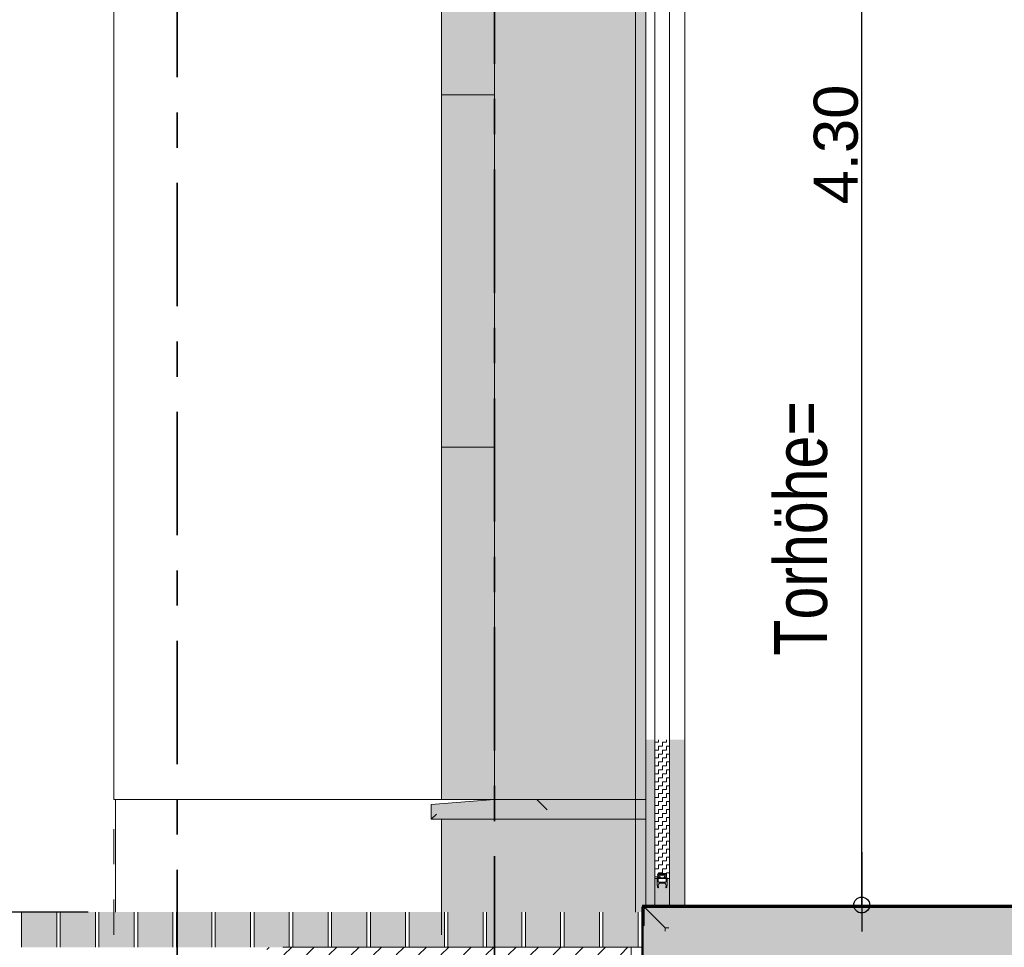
# Model space of a CAD drawing. Header units: metres. Extents: x 1314 to 1415, y -87 to -52.
# Tile 59 of 256: x 1316.84 to 1319.64, y -62.35 to -59.71. Entities that reach past the tile are written whole.
import ezdxf

# ---------------------------------------------------------------- set-up
doc = ezdxf.new("R2010")
doc.units = ezdxf.units.M
doc.header["$PDMODE"] = 65
for name, pattern in [('AUSGEZOGEN', [0]), ('PUNKT2_S9', [0.0015, 0, -0.0015]), ('STRICHPUNKT2_S5', [0.5, 0.35, -0.05, 0.05, -0.05])]:
    doc.linetypes.add(name, pattern=pattern)
doc.layers.add('XR$2$_40733', color=7, linetype='Continuous')
for name, color, linetype, lineweight in [('XR$2$Achsen', 4, 'AUSGEZOGEN', 13), ('XR$2$Allgemein', 4, 'AUSGEZOGEN', 13), ('XR$2$Ansicht', 1, 'AUSGEZOGEN', 50), ('XR$2$Design', 4, 'AUSGEZOGEN', 13), ('XR$2$Fenster', 3, 'AUSGEZOGEN', 18), ('XR$2$Legende', 4, 'AUSGEZOGEN', 13), ('XR$2$Muster', 4, 'AUSGEZOGEN', 13), ('XR$2$Schraffur', 4, 'AUSGEZOGEN', 13), ('XR$2$STANDARD_1', 7, 'AUSGEZOGEN', 25), ('XR$2$Stütze', 3, 'AUSGEZOGEN', 18), ('XR$2$Wand', 1, 'AUSGEZOGEN', 50), ('XR$2$Wand Mauerwerk tr_1', 42, 'AUSGEZOGEN', 18), ('XR$3$Maßlinie 1_50', 7, 'AUSGEZOGEN', 25), ('XR$4$Muster', 4, 'AUSGEZOGEN', 13), ('XR$4$Wand', 1, 'AUSGEZOGEN', 50)]:
    doc.layers.add(name, color=color, linetype=linetype, lineweight=lineweight)
doc.styles.add('ARIAL', font='arial.ttf')
doc.dimstyles.new('DIMSTYLE_13', dxfattribs={"dimtxt": 0.175, "dimasz": 0.15, "dimexe": 0, "dimexo": 0, "dimgap": 0.0875, "dimtad": 2, "dimdec": 1, "dimlfac": 100, "dimrnd": 0.5, "dimzin": 4, "dimdsep": 46, "dimtxsty": 'ARIAL', "dimblk1": 'ALL_ML_KREIS', "dimblk2": 'ALL_ML_KREIS', "dimsah": 1, "dimcen": 0, "dimclrd": 3, "dimclre": 3, "dimclrt": 3, "dimadec": 0, "dimazin": 0, "dimtfac": 1, "dimtdec": 0, "dimtix": 1, "dimtmove": 2, "dimatfit": 3, "dimfxl": 0, "dimtzin": 0, "dimlwd": 0, "dimlwe": 25, "dimarcsym": 0})
doc.dimstyles.new('DIMSTYLE_14', dxfattribs={"dimtxt": 0.175, "dimasz": 0.15, "dimexe": 0, "dimexo": 0, "dimgap": 0.0875, "dimtad": 2, "dimrnd": 0.005, "dimzin": 4, "dimdsep": 46, "dimtxsty": 'ARIAL', "dimblk1": 'ALL_ML_KREIS', "dimblk2": 'ALL_ML_KREIS', "dimsah": 1, "dimcen": 0, "dimclrd": 3, "dimclre": 3, "dimclrt": 3, "dimadec": 0, "dimazin": 0, "dimtfac": 1, "dimtdec": 0, "dimtix": 1, "dimtmove": 2, "dimatfit": 3, "dimfxl": 0, "dimtzin": 0, "dimlwd": 0, "dimlwe": 25, "dimarcsym": 0})
doc.dimstyles.new('DIMSTYLE_3', dxfattribs={"dimtxt": 0.125, "dimasz": 0.15, "dimexe": 0, "dimexo": 0, "dimgap": 0.0625, "dimtad": 2, "dimdec": 1, "dimlfac": 100, "dimrnd": 0.5, "dimzin": 4, "dimdsep": 46, "dimtxsty": 'ARIAL', "dimblk1": 'ALL_ML_KREIS', "dimblk2": 'ALL_ML_KREIS', "dimsah": 1, "dimcen": 0, "dimclrd": 3, "dimclre": 3, "dimclrt": 3, "dimadec": 0, "dimazin": 0, "dimtfac": 1, "dimtdec": 0, "dimtix": 1, "dimtmove": 2, "dimatfit": 3, "dimfxl": 0, "dimtvp": 1.2, "dimtzin": 0, "dimlwd": 0, "dimlwe": 25, "dimarcsym": 0})
doc.dimstyles.new('DIMSTYLE_4', dxfattribs={"dimtxt": 0.125, "dimasz": 0.15, "dimexe": 0, "dimexo": 0, "dimgap": 0.0625, "dimtad": 2, "dimdec": 1, "dimlfac": 100, "dimrnd": 0.5, "dimzin": 4, "dimdsep": 46, "dimtxsty": 'ARIAL', "dimblk1": 'ALL_ML_KREIS', "dimblk2": 'ALL_ML_KREIS', "dimsah": 1, "dimcen": 0, "dimclrd": 3, "dimclre": 3, "dimclrt": 3, "dimadec": 0, "dimazin": 0, "dimtfac": 1, "dimtdec": 0, "dimtix": 1, "dimtmove": 2, "dimatfit": 3, "dimfxl": 0, "dimtzin": 0, "dimlwd": 0, "dimlwe": 25, "dimarcsym": 0})
doc.dimstyles.new('DIMSTYLE_5', dxfattribs={"dimtxt": 0.125, "dimasz": 0.15, "dimexe": 0, "dimexo": 0, "dimgap": 0.0625, "dimtad": 2, "dimrnd": 0.005, "dimzin": 4, "dimdsep": 46, "dimtxsty": 'ARIAL', "dimblk1": 'ALL_ML_KREIS', "dimblk2": 'ALL_ML_KREIS', "dimsah": 1, "dimcen": 0, "dimclrd": 3, "dimclre": 3, "dimclrt": 3, "dimadec": 0, "dimazin": 0, "dimtfac": 1, "dimtdec": 0, "dimtix": 1, "dimtmove": 2, "dimatfit": 3, "dimfxl": 0, "dimtzin": 0, "dimlwd": 0, "dimlwe": 25, "dimarcsym": 0})
doc.dimstyles.new('DIMSTYLE_7', dxfattribs={"dimtxt": 0.125, "dimasz": 0.15, "dimexe": 0, "dimexo": 0, "dimgap": 0.0625, "dimtad": 2, "dimdec": 3, "dimrnd": 0.005, "dimzin": 4, "dimdsep": 46, "dimtxsty": 'ARIAL', "dimblk1": 'ALL_ML_KREIS', "dimblk2": 'ALL_ML_KREIS', "dimsah": 1, "dimcen": 0, "dimclrd": 3, "dimclre": 3, "dimclrt": 3, "dimadec": 0, "dimazin": 0, "dimtfac": 1, "dimtdec": 0, "dimtix": 1, "dimtmove": 2, "dimatfit": 3, "dimfxl": 0, "dimtzin": 0, "dimlwd": 0, "dimlwe": 25, "dimarcsym": 0})
doc.dimstyles.new('DIMSTYLE_9', dxfattribs={"dimtxt": 0.125, "dimasz": 0.15, "dimexe": 0, "dimexo": 0, "dimgap": 0.0625, "dimtad": 2, "dimrnd": 0.005, "dimzin": 4, "dimdsep": 46, "dimtxsty": 'ARIAL', "dimblk1": 'ALL_ML_KREIS', "dimblk2": 'ALL_ML_KREIS', "dimsah": 1, "dimcen": 0, "dimclrd": 3, "dimclre": 3, "dimclrt": 3, "dimadec": 0, "dimazin": 0, "dimtfac": 1, "dimtdec": 0, "dimtix": 1, "dimtmove": 2, "dimatfit": 3, "dimfxl": 0, "dimtzin": 0, "dimlwd": 0, "dimlwe": 25, "dimarcsym": 0})

# ---------------------------------------------------------------- blocks, each defined once
blk = doc.blocks.new('ALL_ML_KREIS')
at = {"color": 0, "linetype": 'ByBlock', "lineweight": -2}
for p, q in [((0, -0.5), (0, 0.5)), ((-1, 0), (0.5, 0))]:
    blk.add_line(p, q, dxfattribs=at)
blk.add_circle((0, 0), 0.15, dxfattribs=at)
blk = doc.blocks.new('*D79')
at = {"layer": 'DEFPOINTS', "color": 3, "linetype": 'AUSGEZOGEN', "lineweight": 25, "transparency": 33554687}
for p in [(1317.1117, -59.775), (1317.2917, -64.6187), (1317.1117, -64.661)]:
    blk.add_point(p, dxfattribs=at)
at = {"layer": 'XR$3$Maßlinie 1_50', "color": 3, "linetype": 'AUSGEZOGEN', "lineweight": -2, "transparency": 33554687}
for p, q in [((1317.1117, -64.361), (1317.1117, -64.661)), ((1317.2917, -64.361), (1317.2917, -64.661)), ((1317.1117, -64.661), (1317.2917, -64.661))]:
    blk.add_line(p, q, dxfattribs=at)
at = {"layer": 'XR$3$Maßlinie 1_50', "color": 3, "linetype": 'AUSGEZOGEN', "lineweight": 25, "transparency": 33554687, "xscale": 0.15, "yscale": 0.15, "zscale": 0.15, "rotation": 180}
blk.add_blockref('ALL_ML_KREIS', (1317.1117, -64.661), dxfattribs=at)
at = {"layer": 'XR$3$Maßlinie 1_50', "color": 3, "linetype": 'AUSGEZOGEN', "lineweight": 25, "transparency": 33554687, "xscale": 0.15, "yscale": 0.15, "zscale": 0.15}
blk.add_blockref('ALL_ML_KREIS', (1317.2917, -64.661), dxfattribs=at)
at = {"layer": 'XR$3$Maßlinie 1_50', "color": 3, "linetype": 'AUSGEZOGEN', "lineweight": 25, "transparency": 33554687, "insert": (1317.1959, -64.4714), "char_height": 0.125, "width": 0.5, "attachment_point": 5, "style": 'ARIAL'}
blk.add_mtext('\\A1;{\\A1;{18\\H0.082500;\\S^ ;}}', dxfattribs=at)
blk = doc.blocks.new('*D80')
at = {"layer": 'DEFPOINTS', "color": 3, "linetype": 'AUSGEZOGEN', "lineweight": 25, "transparency": 33554687}
for p in [(1318.0417, -57.9251), (1317.2917, -64.6187), (1317.2917, -64.661)]:
    blk.add_point(p, dxfattribs=at)
at = {"layer": 'XR$3$Maßlinie 1_50', "color": 3, "linetype": 'AUSGEZOGEN', "lineweight": -2, "transparency": 33554687}
for p, q in [((1317.2917, -64.361), (1317.2917, -64.661)), ((1318.0417, -64.361), (1318.0417, -64.661)), ((1317.2917, -64.661), (1318.0417, -64.661))]:
    blk.add_line(p, q, dxfattribs=at)
at = {"layer": 'XR$3$Maßlinie 1_50', "color": 3, "linetype": 'AUSGEZOGEN', "lineweight": 25, "transparency": 33554687, "xscale": 0.15, "yscale": 0.15, "zscale": 0.15, "rotation": 180}
blk.add_blockref('ALL_ML_KREIS', (1317.2917, -64.661), dxfattribs=at)
at = {"layer": 'XR$3$Maßlinie 1_50', "color": 3, "linetype": 'AUSGEZOGEN', "lineweight": 25, "transparency": 33554687, "xscale": 0.15, "yscale": 0.15, "zscale": 0.15}
blk.add_blockref('ALL_ML_KREIS', (1318.0417, -64.661), dxfattribs=at)
at = {"layer": 'XR$3$Maßlinie 1_50', "color": 3, "linetype": 'AUSGEZOGEN', "lineweight": 25, "transparency": 33554687, "insert": (1317.6606, -64.5464), "char_height": 0.125, "width": 0.5, "attachment_point": 5, "style": 'ARIAL'}
blk.add_mtext('\\A1;{\\A1;{75\\H0.082500;\\S^ ;}}', dxfattribs=at)
blk = doc.blocks.new('*D81')
at = {"layer": 'DEFPOINTS', "color": 3, "linetype": 'AUSGEZOGEN', "lineweight": 25, "transparency": 33554687}
for p in [(1318.1917, -55.1748), (1318.0417, -57.9251), (1318.0417, -64.661)]:
    blk.add_point(p, dxfattribs=at)
at = {"layer": 'XR$3$Maßlinie 1_50', "color": 3, "linetype": 'AUSGEZOGEN', "lineweight": -2, "transparency": 33554687}
for p, q in [((1318.0417, -64.361), (1318.0417, -64.661)), ((1318.1917, -64.361), (1318.1917, -64.661)), ((1318.0417, -64.661), (1318.1917, -64.661))]:
    blk.add_line(p, q, dxfattribs=at)
at = {"layer": 'XR$3$Maßlinie 1_50', "color": 3, "linetype": 'AUSGEZOGEN', "lineweight": 25, "transparency": 33554687, "xscale": 0.15, "yscale": 0.15, "zscale": 0.15, "rotation": 180}
blk.add_blockref('ALL_ML_KREIS', (1318.0417, -64.661), dxfattribs=at)
at = {"layer": 'XR$3$Maßlinie 1_50', "color": 3, "linetype": 'AUSGEZOGEN', "lineweight": 25, "transparency": 33554687, "xscale": 0.15, "yscale": 0.15, "zscale": 0.15}
blk.add_blockref('ALL_ML_KREIS', (1318.1917, -64.661), dxfattribs=at)
at = {"layer": 'XR$3$Maßlinie 1_50', "color": 3, "linetype": 'AUSGEZOGEN', "lineweight": 25, "transparency": 33554687, "insert": (1318.0956, -64.4735), "char_height": 0.125, "width": 0.5, "attachment_point": 5, "style": 'ARIAL'}
blk.add_mtext('\\A1;{\\A1;{15\\H0.082500;\\S^ ;}}', dxfattribs=at)
blk = doc.blocks.new('*D82')
at = {"layer": 'DEFPOINTS', "color": 3, "linetype": 'AUSGEZOGEN', "lineweight": 25, "transparency": 33554687}
for p in [(1318.1917, -55.1748), (1332.4917, -56.3136), (1318.1917, -64.661)]:
    blk.add_point(p, dxfattribs=at)
at = {"layer": 'XR$3$Maßlinie 1_50', "color": 3, "linetype": 'AUSGEZOGEN', "lineweight": -2, "transparency": 33554687}
for p, q in [((1318.1917, -64.361), (1318.1917, -64.661)), ((1332.4917, -64.361), (1332.4917, -64.661)), ((1318.1917, -64.661), (1332.4917, -64.661))]:
    blk.add_line(p, q, dxfattribs=at)
at = {"layer": 'XR$3$Maßlinie 1_50', "color": 3, "linetype": 'AUSGEZOGEN', "lineweight": 25, "transparency": 33554687, "xscale": 0.15, "yscale": 0.15, "zscale": 0.15, "rotation": 180}
blk.add_blockref('ALL_ML_KREIS', (1318.1917, -64.661), dxfattribs=at)
at = {"layer": 'XR$3$Maßlinie 1_50', "color": 3, "linetype": 'AUSGEZOGEN', "lineweight": 25, "transparency": 33554687, "xscale": 0.15, "yscale": 0.15, "zscale": 0.15}
blk.add_blockref('ALL_ML_KREIS', (1332.4917, -64.661), dxfattribs=at)
at = {"layer": 'XR$3$Maßlinie 1_50', "color": 3, "linetype": 'AUSGEZOGEN', "lineweight": 25, "transparency": 33554687, "insert": (1325.3461, -64.5463), "char_height": 0.125, "width": 0.625, "attachment_point": 5, "style": 'ARIAL'}
blk.add_mtext('\\A1;{\\A1;{14.30\\H0.082500;\\S^ ;}}', dxfattribs=at)
blk = doc.blocks.new('*D87')
at = {"layer": 'DEFPOINTS', "color": 3, "linetype": 'AUSGEZOGEN', "lineweight": 25, "transparency": 33554687}
for p in [(1316.6068, -62.2251), (1316.7393, -62.2451), (1320.4213, -62.2451)]:
    blk.add_point(p, dxfattribs=at)
at = {"layer": 'XR$3$Maßlinie 1_50', "color": 3, "linetype": 'AUSGEZOGEN', "lineweight": -2, "transparency": 33554687}
for p, q in [((1316.4393, -62.2251), (1316.7393, -62.2251)), ((1316.7393, -62.2451), (1316.7393, -62.2251)), ((1317.0393, -62.2451), (1316.7393, -62.2451))]:
    blk.add_line(p, q, dxfattribs=at)
at = {"layer": 'XR$3$Maßlinie 1_50', "color": 3, "linetype": 'AUSGEZOGEN', "lineweight": 25, "transparency": 33554687, "xscale": 0.15, "yscale": 0.15, "zscale": 0.15}
for p, rotation in [((1316.7393, -62.2451), 270), ((1316.7393, -62.2251), 90)]:
    blk.add_blockref('ALL_ML_KREIS', p, dxfattribs=dict(at, rotation=rotation))
at = {"layer": 'XR$3$Maßlinie 1_50', "color": 3, "linetype": 'AUSGEZOGEN', "lineweight": 25, "transparency": 33554687, "insert": (1316.4268, -61.9953), "char_height": 0.125, "width": 0.375, "attachment_point": 5, "rotation": 90, "style": 'ARIAL'}
blk.add_mtext('\\A1;{\\A1;{2\\H0.082500;\\S^ ;}}', dxfattribs=at)
blk = doc.blocks.new('*D88')
at = {"layer": 'DEFPOINTS', "color": 3, "linetype": 'AUSGEZOGEN', "lineweight": 25, "transparency": 33554687}
for p in [(1317.7834, -55.1116), (1316.6068, -62.2251), (1316.7393, -62.2251)]:
    blk.add_point(p, dxfattribs=at)
at = {"layer": 'XR$3$Maßlinie 1_50', "color": 3, "linetype": 'AUSGEZOGEN', "lineweight": -2, "transparency": 33554687}
for p, q in [((1317.0393, -55.1116), (1316.7393, -55.1116)), ((1316.7393, -62.2251), (1316.7393, -55.1116)), ((1316.4393, -62.2251), (1316.7393, -62.2251))]:
    blk.add_line(p, q, dxfattribs=at)
at = {"layer": 'XR$3$Maßlinie 1_50', "color": 3, "linetype": 'AUSGEZOGEN', "lineweight": 25, "transparency": 33554687, "xscale": 0.15, "yscale": 0.15, "zscale": 0.15}
for p, rotation in [((1316.7393, -55.1116), 90), ((1316.7393, -62.2251), 270)]:
    blk.add_blockref('ALL_ML_KREIS', p, dxfattribs=dict(at, rotation=rotation))
at = {"layer": 'XR$3$Maßlinie 1_50', "color": 3, "linetype": 'AUSGEZOGEN', "lineweight": 25, "transparency": 33554687, "insert": (1316.6268, -58.6466), "char_height": 0.125, "width": 0.625, "attachment_point": 5, "rotation": 90, "style": 'ARIAL'}
blk.add_mtext('\\A1;{\\A1;{7.11\\H0.082500;\\S5^ ;}}', dxfattribs=at)
blk = doc.blocks.new('*D105')
at = {"layer": 'DEFPOINTS', "color": 3, "linetype": 'AUSGEZOGEN', "lineweight": 25, "transparency": 33554687}
for p in [(1318.1917, -58.4758), (1317.2917, -65.0168), (1317.2917, -65.2751)]:
    blk.add_point(p, dxfattribs=at)
at = {"layer": 'XR$3$Maßlinie 1_50', "color": 3, "linetype": 'AUSGEZOGEN', "lineweight": -2, "transparency": 33554687}
for p, q in [((1317.2917, -64.9751), (1317.2917, -65.2751)), ((1318.1917, -64.9751), (1318.1917, -65.2751)), ((1317.2917, -65.2751), (1318.1917, -65.2751))]:
    blk.add_line(p, q, dxfattribs=at)
at = {"layer": 'XR$3$Maßlinie 1_50', "color": 3, "linetype": 'AUSGEZOGEN', "lineweight": 25, "transparency": 33554687, "xscale": 0.15, "yscale": 0.15, "zscale": 0.15, "rotation": 180}
blk.add_blockref('ALL_ML_KREIS', (1317.2917, -65.2751), dxfattribs=at)
at = {"layer": 'XR$3$Maßlinie 1_50', "color": 3, "linetype": 'AUSGEZOGEN', "lineweight": 25, "transparency": 33554687, "xscale": 0.15, "yscale": 0.15, "zscale": 0.15}
blk.add_blockref('ALL_ML_KREIS', (1318.1917, -65.2751), dxfattribs=at)
at = {"layer": 'XR$3$Maßlinie 1_50', "color": 3, "linetype": 'AUSGEZOGEN', "lineweight": 25, "transparency": 33554687, "insert": (1317.7343, -65.1345), "char_height": 0.175, "width": 0.7, "attachment_point": 5, "style": 'ARIAL'}
blk.add_mtext('\\A1;{\\fArial|i0|b1;\\A1;{90\\H0.115500;\\S^ ;}}', dxfattribs=at)
blk = doc.blocks.new('*D106')
at = {"layer": 'DEFPOINTS', "color": 3, "linetype": 'AUSGEZOGEN', "lineweight": 25, "transparency": 33554687}
for p in [(1332.4917, -58.2362), (1318.1917, -58.4758), (1318.1917, -65.2751)]:
    blk.add_point(p, dxfattribs=at)
at = {"layer": 'XR$3$Maßlinie 1_50', "color": 3, "linetype": 'AUSGEZOGEN', "lineweight": -2, "transparency": 33554687}
for p, q in [((1318.1917, -64.9751), (1318.1917, -65.2751)), ((1332.4917, -64.9751), (1332.4917, -65.2751)), ((1318.1917, -65.2751), (1332.4917, -65.2751))]:
    blk.add_line(p, q, dxfattribs=at)
at = {"layer": 'XR$3$Maßlinie 1_50', "color": 3, "linetype": 'AUSGEZOGEN', "lineweight": 25, "transparency": 33554687, "xscale": 0.15, "yscale": 0.15, "zscale": 0.15, "rotation": 180}
blk.add_blockref('ALL_ML_KREIS', (1318.1917, -65.2751), dxfattribs=at)
at = {"layer": 'XR$3$Maßlinie 1_50', "color": 3, "linetype": 'AUSGEZOGEN', "lineweight": 25, "transparency": 33554687, "xscale": 0.15, "yscale": 0.15, "zscale": 0.15}
blk.add_blockref('ALL_ML_KREIS', (1332.4917, -65.2751), dxfattribs=at)
at = {"layer": 'XR$3$Maßlinie 1_50', "color": 3, "linetype": 'AUSGEZOGEN', "lineweight": 25, "transparency": 33554687, "insert": (1325.3481, -65.1346), "char_height": 0.175, "width": 0.875, "attachment_point": 5, "style": 'ARIAL'}
blk.add_mtext('\\A1;{\\fArial|i0|b1;\\A1;{14.30\\H0.115500;\\S^ ;}}', dxfattribs=at)
blk = doc.blocks.new('*D113')
at = {"layer": 'DEFPOINTS', "color": 3, "linetype": 'AUSGEZOGEN', "lineweight": 25, "transparency": 33554687}
for p in [(1318.1917, -57.9251), (1318.8417, -62.2251), (1319.2341, -62.2251)]:
    blk.add_point(p, dxfattribs=at)
at = {"layer": 'XR$3$Maßlinie 1_50', "color": 3, "linetype": 'AUSGEZOGEN', "lineweight": -2, "transparency": 33554687}
for p, q in [((1318.9341, -57.9251), (1319.2341, -57.9251)), ((1319.2341, -62.2251), (1319.2341, -57.9251)), ((1318.9341, -62.2251), (1319.2341, -62.2251))]:
    blk.add_line(p, q, dxfattribs=at)
at = {"layer": 'XR$3$Maßlinie 1_50', "color": 3, "linetype": 'AUSGEZOGEN', "lineweight": 25, "transparency": 33554687, "xscale": 0.15, "yscale": 0.15, "zscale": 0.15}
for p, rotation in [((1319.2341, -57.9251), 90), ((1319.2341, -62.2251), 270)]:
    blk.add_blockref('ALL_ML_KREIS', p, dxfattribs=dict(at, rotation=rotation))
at = {"layer": 'XR$3$Maßlinie 1_50', "color": 3, "linetype": 'AUSGEZOGEN', "lineweight": 25, "transparency": 33554687, "insert": (1319.1612, -60.0658), "char_height": 0.125, "width": 0.5, "attachment_point": 5, "rotation": 90, "style": 'ARIAL'}
blk.add_mtext('\\A1;{\\A1;{4.30\\H0.082500;\\S^ ;}}', dxfattribs=at)
blk = doc.blocks.new('*D122')
at = {"layer": 'DEFPOINTS', "color": 3, "linetype": 'AUSGEZOGEN', "lineweight": 25, "transparency": 33554687}
for p in [(1318.1917, -60.0022), (1318.0417, -64.0607), (1318.0417, -64.3871)]:
    blk.add_point(p, dxfattribs=at)
at = {"layer": 'XR$3$Maßlinie 1_50', "color": 3, "linetype": 'AUSGEZOGEN', "lineweight": -2, "transparency": 33554687}
for p, q in [((1318.1917, -63.7557), (1318.1917, -64.0607)), ((1318.0417, -64.3607), (1318.0417, -64.0607)), ((1318.0417, -64.0607), (1318.1917, -64.0607))]:
    blk.add_line(p, q, dxfattribs=at)
at = {"layer": 'XR$3$Maßlinie 1_50', "color": 3, "linetype": 'AUSGEZOGEN', "lineweight": 25, "transparency": 33554687, "xscale": 0.15, "yscale": 0.15, "zscale": 0.15, "rotation": 180}
blk.add_blockref('ALL_ML_KREIS', (1318.0417, -64.0607), dxfattribs=at)
at = {"layer": 'XR$3$Maßlinie 1_50', "color": 3, "linetype": 'AUSGEZOGEN', "lineweight": 25, "transparency": 33554687, "xscale": 0.15, "yscale": 0.15, "zscale": 0.15}
blk.add_blockref('ALL_ML_KREIS', (1318.1917, -64.0607), dxfattribs=at)
at = {"layer": 'XR$3$Maßlinie 1_50', "color": 3, "linetype": 'AUSGEZOGEN', "lineweight": 25, "transparency": 33554687, "insert": (1318.0956, -63.8732), "char_height": 0.125, "width": 0.5, "attachment_point": 5, "style": 'ARIAL'}
blk.add_mtext('\\A1;{\\A1;{15\\H0.082500;\\S^ ;}}', dxfattribs=at)
blk = doc.blocks.new('*D123')
at = {"layer": 'DEFPOINTS', "color": 3, "linetype": 'AUSGEZOGEN', "lineweight": 25, "transparency": 33554687}
for p in [(1318.5917, -58.0594), (1318.1917, -60.0022), (1318.1917, -64.0607)]:
    blk.add_point(p, dxfattribs=at)
at = {"layer": 'XR$3$Maßlinie 1_50', "color": 3, "linetype": 'AUSGEZOGEN', "lineweight": -2, "transparency": 33554687}
for p, q in [((1318.1917, -63.7557), (1318.1917, -64.0607)), ((1318.5917, -63.7557), (1318.5917, -64.0607)), ((1318.1917, -64.0607), (1318.5917, -64.0607))]:
    blk.add_line(p, q, dxfattribs=at)
at = {"layer": 'XR$3$Maßlinie 1_50', "color": 3, "linetype": 'AUSGEZOGEN', "lineweight": 25, "transparency": 33554687, "xscale": 0.15, "yscale": 0.15, "zscale": 0.15, "rotation": 180}
blk.add_blockref('ALL_ML_KREIS', (1318.1917, -64.0607), dxfattribs=at)
at = {"layer": 'XR$3$Maßlinie 1_50', "color": 3, "linetype": 'AUSGEZOGEN', "lineweight": 25, "transparency": 33554687, "xscale": 0.15, "yscale": 0.15, "zscale": 0.15}
blk.add_blockref('ALL_ML_KREIS', (1318.5917, -64.0607), dxfattribs=at)
at = {"layer": 'XR$3$Maßlinie 1_50', "color": 3, "linetype": 'AUSGEZOGEN', "lineweight": 25, "transparency": 33554687, "insert": (1318.3863, -63.9461), "char_height": 0.125, "width": 0.5, "attachment_point": 5, "style": 'ARIAL'}
blk.add_mtext('\\A1;{\\A1;{40\\H0.082500;\\S^ ;}}', dxfattribs=at)
blk = doc.blocks.new('*D124')
at = {"layer": 'DEFPOINTS', "color": 3, "linetype": 'AUSGEZOGEN', "lineweight": 25, "transparency": 33554687}
for p in [(1318.5917, -58.0594), (1332.0917, -59.0358), (1318.5917, -64.0607)]:
    blk.add_point(p, dxfattribs=at)
at = {"layer": 'XR$3$Maßlinie 1_50', "color": 3, "linetype": 'AUSGEZOGEN', "lineweight": -2, "transparency": 33554687}
for p, q in [((1318.5917, -63.7557), (1318.5917, -64.0607)), ((1332.0917, -63.7557), (1332.0917, -64.0607)), ((1318.5917, -64.0607), (1332.0917, -64.0607))]:
    blk.add_line(p, q, dxfattribs=at)
at = {"layer": 'XR$3$Maßlinie 1_50', "color": 3, "linetype": 'AUSGEZOGEN', "lineweight": 25, "transparency": 33554687, "xscale": 0.15, "yscale": 0.15, "zscale": 0.15, "rotation": 180}
blk.add_blockref('ALL_ML_KREIS', (1318.5917, -64.0607), dxfattribs=at)
at = {"layer": 'XR$3$Maßlinie 1_50', "color": 3, "linetype": 'AUSGEZOGEN', "lineweight": 25, "transparency": 33554687, "xscale": 0.15, "yscale": 0.15, "zscale": 0.15}
blk.add_blockref('ALL_ML_KREIS', (1332.0917, -64.0607), dxfattribs=at)
at = {"layer": 'XR$3$Maßlinie 1_50', "color": 3, "linetype": 'AUSGEZOGEN', "lineweight": 25, "transparency": 33554687, "insert": (1325.3461, -63.946), "char_height": 0.125, "width": 0.625, "attachment_point": 5, "style": 'ARIAL'}
blk.add_mtext('\\A1;{\\A1;{13.50\\H0.082500;\\S^ ;}}', dxfattribs=at)

msp = doc.modelspace()

# ---------------------------------------------------------------- hatches: boundary and pattern name
at = {"linetype": 'AUSGEZOGEN', "lineweight": 13, "transparency": 33554687}
for points in [[(1318.0417, -61.9251), (1318.6217, -61.9251), (1318.6217, -57.9251), (1318.0417, -57.9251)], [(1318.0417, -62.2451), (1318.6117, -62.2451), (1318.6117, -62.2251), (1318.6217, -62.2251), (1318.6217, -61.9814), (1318.0417, -61.9814)]]:
    msp.add_hatch(color=9, dxfattribs=at).paths.add_polyline_path(points)
at = {"linetype": 'AUSGEZOGEN', "lineweight": 13, "true_color": 0x4a5054, "transparency": 33554687}
msp.add_hatch(color=251, dxfattribs=at).paths.add_polyline_path([(1318.1917, -61.9251), (1318.0127, -61.9398), (1318.0127, -61.9814), (1318.6217, -61.9814), (1318.6217, -61.9251)])
at = {"layer": 'XR$2$Fenster', "linetype": 'AUSGEZOGEN', "lineweight": 13, "transparency": 33554687}
for color, points in [(8, [(1318.6887, -62.1497), (1318.6818, -62.1497), (1318.6818, -62.1664), (1318.6807, -62.1748), (1318.6804, -62.1755), (1318.6793, -62.1758), (1318.6783, -62.1755), (1318.678, -62.1745), (1318.6787, -62.1694), (1318.6784, -62.167), (1318.677, -62.165), (1318.675, -62.1633), (1318.6726, -62.1629), (1318.6628, -62.1629), (1318.6604, -62.1633), (1318.6584, -62.165), (1318.657, -62.167), (1318.6567, -62.1694), (1318.6574, -62.1745), (1318.6571, -62.1755), (1318.6561, -62.1758), (1318.655, -62.1755), (1318.6547, -62.1748), (1318.6536, -62.1663), (1318.6536, -62.1497), (1318.6467, -62.1497), (1318.6467, -61.7557), (1318.6217, -61.7557), (1318.6217, -62.2251), (1318.7317, -62.2251), (1318.7317, -61.7557), (1318.6887, -61.7557)]), (253, [(1318.6117, -62.2251), (1318.6117, -62.2851), (1318.6137, -62.2851), (1318.6167, -62.2821), (1318.6167, -62.2361), (1318.6227, -62.2301), (1318.6787, -62.2301), (1318.6817, -62.2271), (1318.6817, -62.2251)])]:
    msp.add_hatch(color=color, dxfattribs=at).paths.add_polyline_path(points)
h = msp.add_hatch(color=253, dxfattribs=at)
h.paths.add_polyline_path([(1318.676, -62.147), (1318.6757, -62.1457), (1318.6777, -62.1389), (1318.6774, -62.1379), (1318.6767, -62.1379), (1318.6675, -62.1386), (1318.6587, -62.1379), (1318.6581, -62.1379), (1318.6577, -62.1389), (1318.6597, -62.1457), (1318.6594, -62.147), (1318.6584, -62.1477), (1318.6536, -62.1477), (1318.6536, -62.1663), (1318.6547, -62.1748), (1318.655, -62.1755), (1318.6561, -62.1758), (1318.6571, -62.1755), (1318.6574, -62.1745), (1318.6567, -62.1694), (1318.657, -62.167), (1318.6584, -62.165), (1318.6604, -62.1633), (1318.6628, -62.1629), (1318.6726, -62.1629), (1318.675, -62.1633), (1318.677, -62.165), (1318.6784, -62.167), (1318.6787, -62.1694), (1318.678, -62.1745), (1318.6783, -62.1755), (1318.6793, -62.1758), (1318.6804, -62.1755), (1318.6807, -62.1748), (1318.6818, -62.1664), (1318.6818, -62.1477), (1318.677, -62.1477)])
h.paths.add_polyline_path([(1318.674, -62.1409), (1318.6743, -62.1409), (1318.6746, -62.1413), (1318.6746, -62.1416), (1318.6736, -62.1467), (1318.6729, -62.1474), (1318.6719, -62.1477), (1318.6635, -62.1477), (1318.6624, -62.1474), (1318.6618, -62.1467), (1318.6608, -62.1416), (1318.6608, -62.1413), (1318.6611, -62.1409), (1318.6614, -62.1409), (1318.6675, -62.1419)], flags=16)
h.paths.add_polyline_path([(1318.6784, -62.1595), (1318.6774, -62.1602), (1318.6581, -62.1602), (1318.657, -62.1595), (1318.6567, -62.1585), (1318.6567, -62.1511), (1318.657, -62.1501), (1318.6581, -62.1497), (1318.6774, -62.1497), (1318.6784, -62.1501), (1318.6787, -62.1511), (1318.6787, -62.1585)], flags=16)
at = {"layer": 'XR$2$Muster', "linetype": 'AUSGEZOGEN', "lineweight": 13, "transparency": 33554687}
h = msp.add_hatch(dxfattribs=at)
h.set_pattern_fill('MUSTER', color=4, scale=0.01125, angle=90, style=0, pattern_type=2)
h.set_pattern_definition([(90, (-0.0225, 0.0225), (-0.01125, 0.01125), [0.01125, -0.01125]), (180, (-0.0225, 0.0225), (-0.01125, -0.01125), [0.01125, -0.01125])])
h.paths.add_polyline_path([(1318.6467, -62.1497), (1318.6536, -62.1497), (1318.6536, -62.1477), (1318.6563, -62.1477), (1318.655, -62.1386), (1318.6553, -62.1362), (1318.6574, -62.1352), (1318.678, -62.1352), (1318.6801, -62.1362), (1318.6804, -62.1386), (1318.6791, -62.1477), (1318.6818, -62.1477), (1318.6818, -62.1497), (1318.6887, -62.1497), (1318.6887, -61.7557), (1318.6467, -61.7557)], flags=0)
h = msp.add_hatch(dxfattribs=at)
h.set_pattern_fill('MUSTER', scale=0.045, angle=315, style=0, pattern_type=2)
h.set_pattern_definition([(315, (0.12728, -4e-17), (0.0636396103, -1e-17), [0.045, -0.045]), (45, (0.12728, -4e-17), (1e-17, 0.0636396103), [0.045, -0.045])])
h.paths.add_polyline_path([(1317.5613, -62.3752), (1318.3217, -62.3752), (1318.3217, -62.3751), (1318.5797, -62.3751), (1318.5797, -62.3451), (1318.3217, -62.3451), (1318.3217, -62.3452), (1317.5417, -62.3452)], flags=0)
at = {"layer": 'XR$2$Schraffur', "linetype": 'AUSGEZOGEN', "lineweight": 13, "transparency": 33554687}
for points in [[(1316.9497, -62.3451), (1316.9497, -62.2451), (1316.8497, -62.2451), (1316.8497, -62.3451)], [(1317.0597, -62.3451), (1317.0597, -62.2451), (1316.9597, -62.2451), (1316.9597, -62.3451)], [(1317.1697, -62.3451), (1317.1697, -62.2451), (1317.0697, -62.2451), (1317.0697, -62.3451)], [(1317.2797, -62.3451), (1317.2797, -62.2451), (1317.1797, -62.2451), (1317.1797, -62.3451)], [(1317.3897, -62.3451), (1317.3897, -62.2451), (1317.2897, -62.2451), (1317.2897, -62.3451)], [(1317.4997, -62.3451), (1317.4997, -62.2451), (1317.3997, -62.2451), (1317.3997, -62.3451)], [(1317.6097, -62.3451), (1317.6097, -62.2451), (1317.5097, -62.2451), (1317.5097, -62.3451)], [(1317.7197, -62.3451), (1317.7197, -62.2451), (1317.6197, -62.2451), (1317.6197, -62.3451)], [(1317.8297, -62.3451), (1317.8297, -62.2451), (1317.7297, -62.2451), (1317.7297, -62.3451)], [(1317.9397, -62.3451), (1317.9397, -62.2451), (1317.8397, -62.2451), (1317.8397, -62.3451)], [(1318.0497, -62.3451), (1318.0497, -62.2451), (1317.9497, -62.2451), (1317.9497, -62.3451)], [(1318.1597, -62.3451), (1318.1597, -62.2451), (1318.0597, -62.2451), (1318.0597, -62.3451)], [(1318.2697, -62.3451), (1318.2697, -62.2451), (1318.1697, -62.2451), (1318.1697, -62.3451)], [(1318.3797, -62.3451), (1318.3797, -62.2451), (1318.2797, -62.2451), (1318.2797, -62.3451)], [(1318.4897, -62.3451), (1318.4897, -62.2451), (1318.3897, -62.2451), (1318.3897, -62.3451)], [(1318.5997, -62.3451), (1318.5997, -62.2451), (1318.4997, -62.2451), (1318.4997, -62.3451)]]:
    msp.add_hatch(color=253, dxfattribs=at).paths.add_polyline_path(points)
at = {"layer": 'XR$4$Muster', "linetype": 'AUSGEZOGEN', "lineweight": 13, "transparency": 33554687}
h = msp.add_hatch(dxfattribs=at)
h.set_pattern_fill('MUSTER', color=3, scale=0.09, angle=45, style=0, pattern_type=2)
h.set_pattern_definition([(45, (-3e-17, 0.25456), (-1e-17, 0.1272792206), [0.09, -0.09]), (135, (-3e-17, 0.25456), (-0.1272792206, 1e-17), [0.09, -0.09])])
h.paths.add_polyline_path([(1332.4717, -62.2301), (1318.6117, -62.2301), (1318.6117, -62.4801), (1332.4717, -62.4801)], flags=0)

# ---------------------------------------------------------------- linework, layer by layer
at = {"layer": 'XR$2$_40733', "color": 7, "linetype": 'AUSGEZOGEN', "lineweight": 13, "transparency": 33554687}
msp.add_line((1318.7317, -58.6009), (1318.7317, -62.2251), dxfattribs=at)
at = {"layer": 'XR$2$_40733', "color": 2, "linetype": 'AUSGEZOGEN', "lineweight": 18, "transparency": 33554687}
for p, q in [((1318.6467, -62.1497), (1318.6536, -62.1497)), ((1318.6818, -62.1497), (1318.6887, -62.1497))]:
    msp.add_line(p, q, dxfattribs=at)
at = {"layer": 'XR$2$Achsen', "color": 35, "linetype": 'STRICHPUNKT2_S5', "lineweight": 35, "transparency": 33554687}
for p, q in [((1318.1917, -53.6366), (1318.1917, -65.7092)), ((1317.2917, -56.9251), (1317.2917, -65.7092))]:
    msp.add_line(p, q, dxfattribs=at)
at = {"layer": 'XR$2$Allgemein', "color": 3, "linetype": 'AUSGEZOGEN', "lineweight": 13, "transparency": 33554687}
for p, q in [((1318.1917, -59.9251), (1318.0417, -59.9251)), ((1318.1917, -60.9251), (1318.0417, -60.9251)), ((1318.1917, -61.9251), (1318.0127, -61.9398)), ((1318.0127, -61.9398), (1318.0127, -61.9814)), ((1318.6217, -61.9251), (1318.0417, -61.9251)), ((1318.0127, -61.9814), (1318.6217, -61.9814))]:
    msp.add_line(p, q, dxfattribs=at)
at = {"layer": 'XR$2$Allgemein', "color": 52, "linetype": 'PUNKT2_S9', "lineweight": 13, "transparency": 33554687}
for p, q in [((1317.1117, -65.7092), (1317.1117, -61.9251)), ((1318.0417, -65.7092), (1318.0417, -62.0449))]:
    msp.add_line(p, q, dxfattribs=at)
at = {"layer": 'XR$2$Allgemein', "color": 52, "linetype": 'AUSGEZOGEN', "lineweight": 13, "transparency": 33554687}
msp.add_line((1318.6117, -62.3451), (1317.5917, -62.3451), dxfattribs=at)
at = {"layer": 'XR$2$Ansicht', "color": 4, "linetype": 'AUSGEZOGEN', "lineweight": 13, "transparency": 33554687}
for p, q in [((1318.1917, -55.1993), (1318.1917, -61.9251)), ((1318.5917, -62.2451), (1318.5917, -55.5451))]:
    msp.add_line(p, q, dxfattribs=at)
at = {"layer": 'XR$2$Design', "color": 3, "linetype": 'AUSGEZOGEN', "lineweight": 13, "transparency": 33554687}
for p, q in [((1317.1117, -61.9251), (1317.1117, -57.7724)), ((1318.0417, -61.9251), (1317.1117, -61.9251))]:
    msp.add_line(p, q, dxfattribs=at)
at = {"layer": 'XR$2$Design', "color": 3, "linetype": 'AUSGEZOGEN', "lineweight": 25, "transparency": 33554687}
msp.add_line((1318.6117, -62.2251), (1332.4717, -62.2251), dxfattribs=at)
at = {"layer": 'XR$2$Fenster', "color": 3, "linetype": 'AUSGEZOGEN', "lineweight": 18, "transparency": 33554687}
for p, q in [((1318.6887, -62.2251), (1318.6887, -58.8447)), ((1318.6467, -62.2251), (1318.6467, -58.9489))]:
    msp.add_line(p, q, dxfattribs=at)
at = {"layer": 'XR$2$Legende', "color": 7, "linetype": 'AUSGEZOGEN', "lineweight": 13, "transparency": 33554687}
msp.add_line((1318.6217, -57.9251), (1318.6217, -62.2251), dxfattribs=at)
at = {"layer": 'XR$2$STANDARD_1', "color": 35, "linetype": 'AUSGEZOGEN', "lineweight": 13, "transparency": 33554687}
for p in [(1318.1917, -61.9251), (1318.3417, -61.9551)]:
    msp.add_line(p, (1318.3117, -61.9251), dxfattribs=at)
at = {"layer": 'XR$2$STANDARD_1', "color": 7, "linetype": 'AUSGEZOGEN', "lineweight": 13, "transparency": 33554687}
for p, q in [((1318.6574, -62.1352), (1318.678, -62.1352)), ((1318.6536, -62.1477), (1318.6584, -62.1477)), ((1318.6536, -62.1663), (1318.6536, -62.1477)), ((1318.655, -62.1386), (1318.6563, -62.1477)), ((1318.6584, -62.165), (1318.657, -62.167)), ((1318.6597, -62.1457), (1318.6577, -62.1389)), ((1318.6584, -62.1477), (1318.6594, -62.147)), ((1318.6604, -62.1633), (1318.6584, -62.165)), ((1318.6594, -62.147), (1318.6597, -62.1457)), ((1318.6628, -62.1629), (1318.6604, -62.1633)), ((1318.6618, -62.1467), (1318.6608, -62.1416)), ((1318.6726, -62.1629), (1318.6628, -62.1629)), ((1318.6719, -62.1477), (1318.6635, -62.1477)), ((1318.6726, -62.1629), (1318.675, -62.1633)), ((1318.6746, -62.1416), (1318.6736, -62.1467)), ((1318.675, -62.1633), (1318.677, -62.165)), ((1318.6777, -62.1389), (1318.6757, -62.1457)), ((1318.6757, -62.1457), (1318.676, -62.147)), ((1318.676, -62.147), (1318.677, -62.1477)), ((1318.677, -62.1477), (1318.6818, -62.1477)), ((1318.677, -62.165), (1318.6784, -62.167)), ((1318.6804, -62.1386), (1318.6791, -62.1477)), ((1318.6818, -62.1477), (1318.6818, -62.1664)), ((1318.6547, -62.1748), (1318.6536, -62.1663)), ((1318.657, -62.167), (1318.6567, -62.1694)), ((1318.6567, -62.1694), (1318.6574, -62.1745)), ((1318.6787, -62.1694), (1318.678, -62.1745)), ((1318.6784, -62.167), (1318.6787, -62.1694)), ((1318.6807, -62.1748), (1318.6818, -62.1663))]:
    msp.add_line(p, q, dxfattribs=at)
at = {"layer": 'XR$2$STANDARD_1', "color": 7, "linetype": 'AUSGEZOGEN', "lineweight": 18, "transparency": 33554687}
for p, q in [((1318.6117, -62.2851), (1318.6117, -62.2251)), ((1318.6117, -62.2251), (1318.6817, -62.2251)), ((1318.6227, -62.2301), (1318.6167, -62.2361)), ((1318.6167, -62.2361), (1318.6167, -62.2821)), ((1318.6787, -62.2301), (1318.6227, -62.2301)), ((1318.6817, -62.2271), (1318.6787, -62.2301)), ((1318.6817, -62.2251), (1318.6817, -62.2271)), ((1318.6137, -62.2851), (1318.6117, -62.2851)), ((1318.6167, -62.2821), (1318.6137, -62.2851))]:
    msp.add_line(p, q, dxfattribs=at)
at = {"layer": 'XR$2$STANDARD_1', "color": 7, "linetype": 'AUSGEZOGEN', "lineweight": 13, "transparency": 33554687}
for points in [[(1318.6574, -62.1352), (1318.6553, -62.1362), (1318.655, -62.1386)], [(1318.6587, -62.1379), (1318.6581, -62.1379), (1318.6577, -62.1389)], [(1318.6587, -62.1379), (1318.6675, -62.1386), (1318.6767, -62.1379)], [(1318.6777, -62.1389), (1318.6774, -62.1379), (1318.6767, -62.1379)], [(1318.678, -62.1352), (1318.6801, -62.1362), (1318.6804, -62.1386)], [(1318.6614, -62.1409), (1318.6611, -62.1409), (1318.6608, -62.1413), (1318.6608, -62.1416)], [(1318.6614, -62.1409), (1318.6675, -62.1419), (1318.674, -62.1409)], [(1318.6618, -62.1467), (1318.6624, -62.1474), (1318.6635, -62.1477)], [(1318.6719, -62.1477), (1318.6729, -62.1474), (1318.6736, -62.1467)], [(1318.6746, -62.1416), (1318.6746, -62.1413), (1318.6743, -62.1409), (1318.674, -62.1409)], [(1318.6547, -62.1748), (1318.655, -62.1755), (1318.6561, -62.1758)], [(1318.6561, -62.1758), (1318.6571, -62.1755), (1318.6574, -62.1745)], [(1318.6793, -62.1758), (1318.6783, -62.1755), (1318.678, -62.1745)], [(1318.6807, -62.1748), (1318.6804, -62.1755), (1318.6793, -62.1758)]]:
    msp.add_lwpolyline(points, dxfattribs=at)
msp.add_lwpolyline([(1318.6787, -62.1511), (1318.6784, -62.1501), (1318.6774, -62.1497), (1318.6581, -62.1497), (1318.657, -62.1501), (1318.6567, -62.1511), (1318.6567, -62.1585), (1318.657, -62.1595), (1318.6581, -62.1602), (1318.6774, -62.1602), (1318.6784, -62.1595), (1318.6787, -62.1585), (1318.6787, -62.1511)], close=True, dxfattribs=at)
at = {"layer": 'XR$2$Stütze', "color": 3, "linetype": 'AUSGEZOGEN', "lineweight": 18, "transparency": 33554687}
msp.add_line((1318.0127, -61.9814), (1318.0275, -61.9666), dxfattribs=at)
at = {"layer": 'XR$2$Wand', "color": 3, "linetype": 'AUSGEZOGEN', "lineweight": 13, "transparency": 33554687}
for p, q in [((1318.0417, -61.9251), (1318.0417, -55.1993)), ((1318.0417, -62.2451), (1318.0417, -61.9814))]:
    msp.add_line(p, q, dxfattribs=at)
at = {"layer": 'XR$2$Wand', "color": 35, "linetype": 'AUSGEZOGEN', "lineweight": 13, "transparency": 33554687}
msp.add_line((1317.1167, -61.9251), (1317.1167, -62.2451), dxfattribs=at)
at = {"layer": 'XR$2$Wand', "color": 1, "linetype": 'AUSGEZOGEN', "lineweight": 13, "transparency": 33554687}
for p, q in [((1316.8497, -62.2451), (1316.8497, -62.3451)), ((1316.9497, -62.3451), (1316.9497, -62.2451)), ((1316.9597, -62.2451), (1316.9597, -62.3451)), ((1317.0597, -62.3451), (1317.0597, -62.2451)), ((1317.0697, -62.2451), (1317.0697, -62.3451)), ((1317.1697, -62.3451), (1317.1697, -62.2451)), ((1317.1797, -62.2451), (1317.1797, -62.3451)), ((1317.2797, -62.3451), (1317.2797, -62.2451)), ((1317.2897, -62.2451), (1317.2897, -62.3451)), ((1317.3897, -62.3451), (1317.3897, -62.2451)), ((1317.3997, -62.2451), (1317.3997, -62.3451)), ((1317.4997, -62.3451), (1317.4997, -62.2451)), ((1317.5097, -62.2451), (1317.5097, -62.3451)), ((1317.6097, -62.3451), (1317.6097, -62.2451)), ((1317.6197, -62.2451), (1317.6197, -62.3451)), ((1317.7197, -62.3451), (1317.7197, -62.2451)), ((1317.7297, -62.2451), (1317.7297, -62.3451)), ((1317.8297, -62.3451), (1317.8297, -62.2451)), ((1317.8397, -62.2451), (1317.8397, -62.3451)), ((1317.9397, -62.3451), (1317.9397, -62.2451)), ((1317.9497, -62.2451), (1317.9497, -62.3451)), ((1318.0497, -62.3451), (1318.0497, -62.2451)), ((1318.0597, -62.2451), (1318.0597, -62.3451)), ((1318.1597, -62.3451), (1318.1597, -62.2451)), ((1318.1697, -62.2451), (1318.1697, -62.3451)), ((1318.2697, -62.3451), (1318.2697, -62.2451)), ((1318.2797, -62.2451), (1318.2797, -62.3451)), ((1318.3797, -62.3451), (1318.3797, -62.2451)), ((1318.3897, -62.2451), (1318.3897, -62.3451)), ((1318.4897, -62.3451), (1318.4897, -62.2451)), ((1318.4997, -62.2451), (1318.4997, -62.3451)), ((1318.5997, -62.3451), (1318.5997, -62.2451))]:
    msp.add_line(p, q, dxfattribs=at)
at = {"layer": 'XR$2$Wand', "color": 1, "linetype": 'AUSGEZOGEN', "lineweight": 50, "transparency": 33554687}
for p, q in [((1318.6117, -62.2301), (1332.4717, -62.2301)), ((1318.6117, -62.5651), (1318.6117, -62.2301))]:
    msp.add_line(p, q, dxfattribs=at)
at = {"layer": 'XR$2$Wand Mauerwerk tr_1', "color": 7, "linetype": 'AUSGEZOGEN', "lineweight": 13, "transparency": 33554687}
for p, q in [((1318.6197, -62.2331), (1318.6763, -62.2896)), ((1318.6763, -62.2896), (1318.6763, -62.2996)), ((1318.6763, -62.2896), (1318.6863, -62.2896))]:
    msp.add_line(p, q, dxfattribs=at)
at = {"layer": 'XR$4$Wand', "color": 3, "linetype": 'AUSGEZOGEN', "lineweight": 13, "transparency": 33554687}
msp.add_line((1318.5797, -62.6701), (1318.5797, -62.3451), dxfattribs=at)

# ---------------------------------------------------------------- texts
at = {"layer": 'XR$3$Maßlinie 1_50', "color": 7, "linetype": 'AUSGEZOGEN', "lineweight": 25, "transparency": 33554687, "insert": (1319.1377, -61.5168), "char_height": 0.15, "width": 0.786219, "attachment_point": 7, "rotation": 90, "style": 'ARIAL'}
msp.add_mtext('\\W0.80;Torhöhe=', dxfattribs=at)

# ---------------------------------------------------------------- dimensions: what is measured, and where the dimension line sits
at = {"layer": 'XR$3$Maßlinie 1_50', "color": 3, "linetype": 'AUSGEZOGEN', "lineweight": 25, "transparency": 33554687}
for base, p1, p2, dimstyle, picture, middle in [((1316.73933, -55.11162), (1316.43933, -62.22506), (1317.03933, -55.11162), 'DIMSTYLE_7', '*D88', (1316.62683, -58.64657)), ((1319.2341, -57.9251), (1318.9341, -62.2251), (1318.9341, -57.9251), 'DIMSTYLE_9', '*D113', (1319.1612, -60.0658)), ((1316.7393, -62.2251), (1317.0393, -62.2451), (1316.4393, -62.2251), 'DIMSTYLE_3', '*D87', (1316.4268, -61.9953))]:
    dim = msp.add_linear_dim(base=base, p1=p1, p2=p2, angle=90, dimstyle=dimstyle, override={"dimpost": '<>', "dimclrd": 3, "dimclre": 3, "dimclrt": 3, "dimlwd": 0, "dimlwe": 25}, dxfattribs=at)
    dim.commit()
    dim.dimension.update_dxf_attribs({"geometry": picture, "text_midpoint": middle, "dimtype": 160})
for base, p1, p2, dimstyle, picture, middle in [((1318.1917, -64.661), (1318.0417, -64.361), (1318.1917, -64.361), 'DIMSTYLE_3', '*D81', (1318.0956, -64.4735)), ((1332.4917, -64.661), (1318.1917, -64.361), (1332.4917, -64.361), 'DIMSTYLE_5', '*D82', (1325.3461, -64.5463)), ((1318.0417, -64.661), (1317.2917, -64.361), (1318.0417, -64.361), 'DIMSTYLE_4', '*D80', (1317.6606, -64.5464)), ((1318.5917, -64.0607), (1318.1917, -63.7557), (1318.5917, -63.7557), 'DIMSTYLE_3', '*D123', (1318.3863, -63.9461)), ((1332.0917, -64.0607), (1318.5917, -63.7557), (1332.0917, -63.7557), 'DIMSTYLE_9', '*D124', (1325.3461, -63.946)), ((1332.4917, -65.2751), (1318.1917, -64.9751), (1332.4917, -64.9751), 'DIMSTYLE_14', '*D106', (1325.3481, -65.1346)), ((1318.1917, -65.2751), (1317.2917, -64.9751), (1318.1917, -64.9751), 'DIMSTYLE_13', '*D105', (1317.7343, -65.1345)), ((1317.2917, -64.661), (1317.1117, -64.361), (1317.2917, -64.361), 'DIMSTYLE_3', '*D79', (1317.1959, -64.4714)), ((1318.1917, -64.0607), (1318.0417, -64.3607), (1318.1917, -63.7557), 'DIMSTYLE_3', '*D122', (1318.0956, -63.8732))]:
    dim = msp.add_linear_dim(base=base, p1=p1, p2=p2, dimstyle=dimstyle, override={"dimpost": '<>', "dimclrd": 3, "dimclre": 3, "dimclrt": 3, "dimlwd": 0, "dimlwe": 25}, dxfattribs=at)
    dim.commit()
    dim.dimension.update_dxf_attribs({"geometry": picture, "text_midpoint": middle, "dimtype": 160})

doc.saveas('drawing.dxf')
